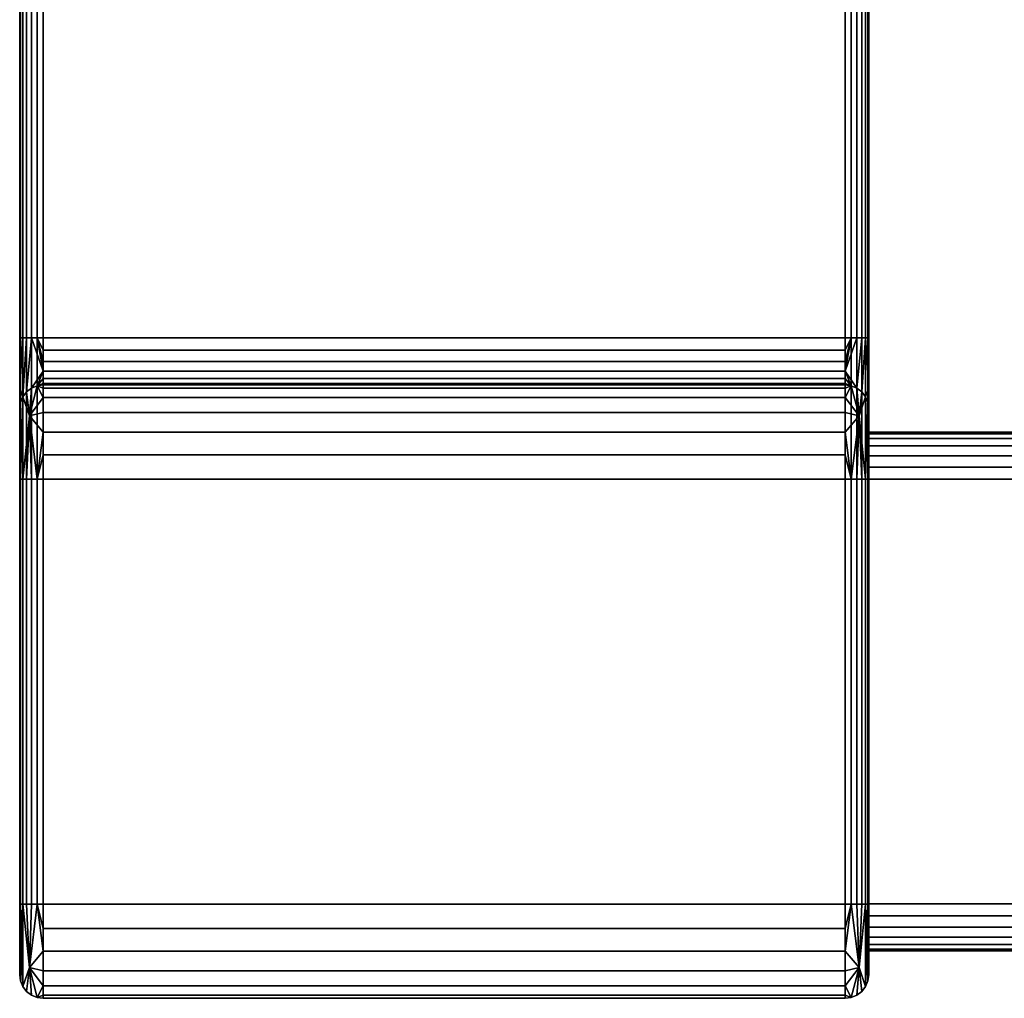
# Model space of a CAD drawing. Header units: millimetres. Extents: x -18 to 149, y -84 to 0.
# Tile 1 of 4: x -18 to 24, y -83 to -42. Entities that reach past the tile are written whole.
import ezdxf

# ---------------------------------------------------------------- set-up
doc = ezdxf.new("R2010")
doc.units = ezdxf.units.MM
doc.layers.add('P-SANR-FIXT', color=6, linetype='Continuous', lineweight=30)

# ---------------------------------------------------------------- blocks, each defined once
blk = doc.blocks.new('FamilyGeomCombination_5310-_3D_')
at = {"layer": 'P-SANR-FIXT'}
mesh = blk.add_polyface(dxfattribs=at)
corners = [(-18, 0, 559), (-18, -12, 559), (-18, -12, 589), (-18, -12.205, 590.553), (-18, -12.804, 592), (-18, -13.757, 593.242), (-18, -15, 594.196), (-18, -16.447, 594.795), (-18, -18, 595), (-18, -54.999, 595), (-18, -55.775, 594.897), (-18, -56.499, 594.598), (-18, -57.12, 594.121), (-18, -57.596, 593.5), (-18, -57.896, 592.777), (-18, -57.998, 592), (-18, -57.998, 590.993), (-18, -58.1, 590.216), (-18, -58.4, 589.493), (-18, -58.877, 588.872), (-18, -59.498, 588.395), (-18, -60.222, 588.095), (-18, -60.998, 587.993), (-18, -79.012, 587.993), (-18, -79.788, 588.095), (-18, -80.512, 588.395), (-18, -81.133, 588.872), (-18, -81.61, 589.493), (-18, -81.909, 590.216), (-18, -82.012, 590.993), (-18, -82.012, 596), (-18, -81.909, 596.776), (-18, -81.61, 597.5), (-18, -81.133, 598.121), (-18, -80.512, 598.598), (-18, -79.788, 598.898), (-18, -79.012, 599), (-18, 0, 599)]
mesh.append_faces([[corners[k] for k in face] for face in [(8, 37, 7), (14, 36, 13), (23, 36, 22)]], dxfattribs={"vtx0": -1, "vtx1": -1})
mesh.append_faces([[corners[k] for k in face] for face in [(22, 36, 14, 15)]], dxfattribs={"vtx0": -1, "vtx1": -1, "vtx3": -1})
mesh.append_faces([[corners[k] for k in face] for face in [(37, 8, 9, 36), (37, 4, 5), (30, 35, 36, 29), (36, 12, 13), (20, 16, 17, 19), (22, 15, 16, 21)]], dxfattribs={"vtx0": -1, "vtx2": -1})
mesh.append_faces([[corners[k] for k in face] for face in [(18, 19, 17)]], dxfattribs={"vtx1": -1})
mesh.append_faces([[corners[k] for k in face] for face in [(9, 10, 36), (5, 6, 37), (11, 12, 36), (6, 7, 37), (10, 11, 36), (34, 35, 30, 33), (3, 4, 37), (25, 26, 29, 24), (20, 21, 16)]], dxfattribs={"vtx1": -1, "vtx2": -1})
mesh.append_faces([[corners[k] for k in face] for face in [(23, 24, 29, 36)]], dxfattribs={"vtx1": -1, "vtx2": -1, "vtx3": -1})
mesh.append_faces([[corners[k] for k in face] for face in [(2, 3, 37, 0)]], dxfattribs={"vtx1": -1, "vtx3": -1})
mesh.append_faces([[corners[k] for k in face] for face in [(31, 32, 33, 30), (0, 1, 2), (27, 28, 29, 26)]], dxfattribs={"vtx2": -1})
mesh = blk.add_polyface(dxfattribs=at)
corners = [(-18, -79.012, 599), (-17.966, -79.012, 599.259), (-17.866, -79.012, 599.5), (-17.707, -79.012, 599.707), (-17.5, -79.012, 599.866), (-17.259, -79.012, 599.966), (-17, -79.012, 600), (-17, 0, 600), (-17.259, 0, 599.966), (-17.5, 0, 599.866), (-17.707, 0, 599.707), (-17.866, 0, 599.5), (-17.966, 0, 599.259), (-18, 0, 599)]
mesh.append_faces([[corners[k] for k in face] for face in [(1, 12, 13, 0)]], dxfattribs={"vtx0": -1})
mesh.append_faces([[corners[k] for k in face] for face in [(5, 8, 9, 4), (4, 9, 10, 3), (2, 11, 12, 1), (11, 2, 3, 10)]], dxfattribs={"vtx0": -1, "vtx2": -1})
mesh.append_faces([[corners[k] for k in face] for face in [(6, 7, 8, 5)]], dxfattribs={"vtx2": -1})
mesh = blk.add_polyface(dxfattribs=at)
corners = [(17, 0, 600), (-17, 0, 600), (-17, -79.012, 600), (17, -79.012, 600)]
mesh.append_faces([[corners[k] for k in face] for face in [(0, 1, 2, 3)]])
mesh = blk.add_polyface(dxfattribs=at)
corners = [(17, -79.012, 600), (17.259, -79.012, 599.966), (17.5, -79.012, 599.866), (17.707, -79.012, 599.707), (17.866, -79.012, 599.5), (17.966, -79.012, 599.259), (18, -79.012, 599), (18, 0, 599), (17.966, 0, 599.259), (17.866, 0, 599.5), (17.707, 0, 599.707), (17.5, 0, 599.866), (17.259, 0, 599.966), (17, 0, 600)]
mesh.append_faces([[corners[k] for k in face] for face in [(8, 5, 6, 7), (1, 12, 13, 0)]], dxfattribs={"vtx0": -1})
mesh.append_faces([[corners[k] for k in face] for face in [(4, 9, 10, 3), (2, 11, 12, 1), (11, 2, 3, 10)]], dxfattribs={"vtx0": -1, "vtx2": -1})
mesh.append_faces([[corners[k] for k in face] for face in [(4, 5, 8, 9)]], dxfattribs={"vtx1": -1, "vtx3": -1})
mesh = blk.add_polyface(dxfattribs=at)
corners = [(18, 0, 559), (18, 0, 599), (18, -79.012, 599), (18, -79.788, 598.898), (18, -80.512, 598.598), (18, -81.133, 598.121), (18, -81.61, 597.5), (18, -81.909, 596.776), (18, -82.012, 596), (18, -82.012, 590.993), (18, -81.909, 590.216), (18, -81.61, 589.493), (18, -81.133, 588.872), (18, -80.512, 588.395), (18, -79.788, 588.095), (18, -79.012, 587.993), (18, -60.998, 587.993), (18, -60.222, 588.095), (18, -59.498, 588.395), (18, -58.877, 588.872), (18, -58.4, 589.493), (18, -58.1, 590.216), (18, -57.998, 590.993), (18, -57.998, 592), (18, -57.896, 592.777), (18, -57.596, 593.5), (18, -57.12, 594.121), (18, -56.499, 594.598), (18, -55.775, 594.897), (18, -54.999, 595), (18, -18, 595), (18, -16.447, 594.795), (18, -15, 594.196), (18, -13.757, 593.242), (18, -12.804, 592), (18, -12.205, 590.553), (18, -12, 589), (18, -12, 559), (18, -79, 589), (18, -79.518, 589.068), (18, -80, 589.268), (18, -80.414, 589.586), (18, -80.732, 590), (18, -80.932, 590.482), (18, -81, 591), (18, -81, 596), (18, -80.932, 596.518), (18, -80.732, 597), (18, -80.414, 597.414), (18, -80, 597.732), (18, -79.518, 597.932), (18, -79, 598), (18, -61, 598), (18, -60.482, 597.932), (18, -60, 597.732), (18, -59.586, 597.414), (18, -59.268, 597), (18, -59.068, 596.518), (18, -59, 596), (18, -59, 591), (18, -59.068, 590.482), (18, -59.268, 590), (18, -59.586, 589.586), (18, -60, 589.268), (18, -60.482, 589.068), (18, -61, 589)]
mesh.append_faces([[corners[k] for k in face] for face in [(36, 1, 35), (35, 1, 34), (32, 1, 31), (54, 30, 53)]], dxfattribs={"vtx0": -1, "vtx1": -1})
mesh.append_faces([[corners[k] for k in face] for face in [(53, 30, 1, 52)]], dxfattribs={"vtx0": -1, "vtx1": -1, "vtx2": -1})
mesh.append_faces([[corners[k] for k in face] for face in [(64, 17, 18, 63), (63, 18, 19, 62), (62, 19, 20, 61), (61, 20, 21, 60), (16, 65, 38, 15), (39, 14, 15, 38), (40, 13, 14, 39), (41, 12, 13, 40), (42, 11, 12, 41), (9, 43, 44, 8), (43, 9, 10), (58, 26, 27, 57), (56, 28, 29, 55), (1, 30, 31), (28, 56, 57, 27), (6, 46, 47, 5), (5, 47, 48, 4), (8, 44, 45, 7), (7, 45, 46, 6), (2, 51, 52, 1), (4, 48, 49), (59, 23, 24)]], dxfattribs={"vtx0": -1, "vtx2": -1})
mesh.append_faces([[corners[k] for k in face] for face in [(21, 22, 60), (32, 33, 1), (25, 26, 58), (33, 34, 1)]], dxfattribs={"vtx1": -1, "vtx2": -1})
mesh.append_faces([[corners[k] for k in face] for face in [(22, 23, 59, 60), (64, 65, 16, 17), (10, 11, 42, 43), (58, 59, 24, 25), (54, 55, 29, 30), (50, 51, 2, 3), (49, 50, 3, 4)]], dxfattribs={"vtx1": -1, "vtx3": -1})
mesh.append_faces([[corners[k] for k in face] for face in [(36, 37, 0, 1)]], dxfattribs={"vtx3": -1})
mesh = blk.add_polyface(dxfattribs=at)
corners = [(-17, -54.999, 594), (-17.259, -54.999, 594.034), (-17.5, -54.999, 594.134), (-17.707, -54.999, 594.292), (-17.866, -54.999, 594.5), (-17.966, -54.999, 594.741), (-18, -54.999, 595), (-18, -18, 595), (-17.966, -18, 594.741), (-17.866, -18, 594.5), (-17.707, -18, 594.292), (-17.5, -18, 594.134), (-17.259, -18, 594.034), (-17, -18, 594)]
mesh.append_faces([[corners[k] for k in face] for face in [(1, 12, 13, 0), (8, 5, 6, 7)]], dxfattribs={"vtx0": -1})
mesh.append_faces([[corners[k] for k in face] for face in [(11, 2, 3, 10), (9, 4, 5, 8), (4, 9, 10, 3)]], dxfattribs={"vtx0": -1, "vtx2": -1})
mesh.append_faces([[corners[k] for k in face] for face in [(11, 12, 1, 2)]], dxfattribs={"vtx1": -1, "vtx3": -1})
mesh = blk.add_polyface(dxfattribs=at)
corners = [(17, -54.999, 594), (-17, -54.999, 594), (-17, -18, 594), (17, -18, 594)]
mesh.append_faces([[corners[k] for k in face] for face in [(0, 1, 2, 3)]])
mesh = blk.add_polyface(dxfattribs=at)
corners = [(18, -54.999, 595), (17.966, -54.999, 594.741), (17.866, -54.999, 594.5), (17.707, -54.999, 594.292), (17.5, -54.999, 594.134), (17.259, -54.999, 594.034), (17, -54.999, 594), (17, -18, 594), (17.259, -18, 594.034), (17.5, -18, 594.134), (17.707, -18, 594.292), (17.866, -18, 594.5), (17.966, -18, 594.741), (18, -18, 595)]
mesh.append_faces([[corners[k] for k in face] for face in [(8, 5, 6, 7)]], dxfattribs={"vtx0": -1})
mesh.append_faces([[corners[k] for k in face] for face in [(2, 11, 12, 1), (9, 4, 5, 8), (4, 9, 10, 3)]], dxfattribs={"vtx0": -1, "vtx2": -1})
mesh.append_faces([[corners[k] for k in face] for face in [(0, 1, 12, 13)]], dxfattribs={"vtx1": -1})
mesh.append_faces([[corners[k] for k in face] for face in [(10, 11, 2, 3)]], dxfattribs={"vtx1": -1, "vtx3": -1})
mesh = blk.add_polyface(dxfattribs=at)
corners = [(-17, -56.998, 592), (-17.259, -57.032, 592), (-17.5, -57.132, 592), (-17.707, -57.291, 592), (-17.866, -57.498, 592), (-17.966, -57.739, 592), (-18, -57.998, 592), (-18, -57.896, 592.777), (-18, -57.596, 593.5), (-18, -57.12, 594.121), (-18, -56.499, 594.598), (-18, -55.775, 594.897), (-18, -54.999, 595), (-17.966, -54.999, 594.741), (-17.866, -54.999, 594.5), (-17.707, -54.999, 594.292), (-17.5, -54.999, 594.134), (-17.259, -54.999, 594.034), (-17, -54.999, 594), (-17, -55.517, 593.931), (-17, -55.999, 593.732), (-17, -56.413, 593.414), (-17, -56.73, 593), (-17, -56.93, 592.518)]
mesh.append_faces([[corners[k] for k in face] for face in [(23, 1, 22), (4, 15, 3), (5, 9, 4), (16, 3, 15), (15, 4, 14), (14, 9, 13), (21, 17, 20)]], dxfattribs={"vtx0": -1, "vtx1": -1})
mesh.append_faces([[corners[k] for k in face] for face in [(21, 2, 16), (9, 14, 4)]], dxfattribs={"vtx0": -1, "vtx1": -1, "vtx2": -1})
mesh.append_faces([[corners[k] for k in face] for face in [(1, 21, 22), (16, 2, 3), (5, 8, 9), (5, 7, 8), (13, 9, 10), (13, 10, 11)]], dxfattribs={"vtx0": -1, "vtx2": -1})
mesh.append_faces([[corners[k] for k in face] for face in [(0, 1, 23), (18, 19, 17)]], dxfattribs={"vtx1": -1})
mesh.append_faces([[corners[k] for k in face] for face in [(1, 2, 21), (19, 20, 17), (16, 17, 21)]], dxfattribs={"vtx1": -1, "vtx2": -1})
mesh.append_faces([[corners[k] for k in face] for face in [(5, 6, 7), (11, 12, 13)]], dxfattribs={"vtx2": -1})
mesh = blk.add_polyface(dxfattribs=at)
corners = [(17, -54.999, 594), (17, -55.517, 593.931), (17, -55.999, 593.732), (17, -56.413, 593.414), (17, -56.73, 593), (17, -56.93, 592.518), (17, -56.998, 592), (-17, -56.998, 592), (-17, -56.93, 592.518), (-17, -56.73, 593), (-17, -56.413, 593.414), (-17, -55.999, 593.732), (-17, -55.517, 593.931), (-17, -54.999, 594)]
mesh.append_faces([[corners[k] for k in face] for face in [(12, 1, 2, 11)]], dxfattribs={"vtx0": -1, "vtx2": -1})
mesh.append_faces([[corners[k] for k in face] for face in [(0, 1, 12, 13)]], dxfattribs={"vtx1": -1})
mesh.append_faces([[corners[k] for k in face] for face in [(4, 5, 8, 9), (9, 10, 3, 4), (10, 11, 2, 3)]], dxfattribs={"vtx1": -1, "vtx3": -1})
mesh.append_faces([[corners[k] for k in face] for face in [(5, 6, 7, 8)]], dxfattribs={"vtx3": -1})
mesh = blk.add_polyface(dxfattribs=at)
corners = [(18, -57.998, 592), (17.966, -57.739, 592), (17.866, -57.498, 592), (17.707, -57.291, 592), (17.5, -57.132, 592), (17.259, -57.032, 592), (17, -56.998, 592), (17, -56.93, 592.518), (17, -56.73, 593), (17, -56.413, 593.414), (17, -55.999, 593.732), (17, -55.517, 593.931), (17, -54.999, 594), (17.259, -54.999, 594.034), (17.5, -54.999, 594.134), (17.707, -54.999, 594.292), (17.866, -54.999, 594.5), (17.966, -54.999, 594.741), (18, -54.999, 595), (18, -55.775, 594.897), (18, -56.499, 594.598), (18, -57.12, 594.121), (18, -57.596, 593.5), (18, -57.896, 592.777)]
mesh.append_faces([[corners[k] for k in face] for face in [(23, 1, 22), (4, 15, 3), (5, 9, 4), (16, 3, 15), (15, 4, 14), (14, 9, 13), (21, 17, 20)]], dxfattribs={"vtx0": -1, "vtx1": -1})
mesh.append_faces([[corners[k] for k in face] for face in [(21, 2, 16), (9, 14, 4)]], dxfattribs={"vtx0": -1, "vtx1": -1, "vtx2": -1})
mesh.append_faces([[corners[k] for k in face] for face in [(1, 21, 22), (16, 2, 3), (5, 8, 9), (5, 7, 8), (13, 9, 10), (13, 10, 11)]], dxfattribs={"vtx0": -1, "vtx2": -1})
mesh.append_faces([[corners[k] for k in face] for face in [(0, 1, 23), (18, 19, 17)]], dxfattribs={"vtx1": -1})
mesh.append_faces([[corners[k] for k in face] for face in [(1, 2, 21), (19, 20, 17), (16, 17, 21)]], dxfattribs={"vtx1": -1, "vtx2": -1})
mesh.append_faces([[corners[k] for k in face] for face in [(5, 6, 7), (11, 12, 13)]], dxfattribs={"vtx2": -1})
mesh = blk.add_polyface(dxfattribs=at)
corners = [(-17, -60.998, 586.993), (-17.259, -60.998, 587.027), (-17.5, -60.998, 587.127), (-17.707, -60.998, 587.286), (-17.866, -60.998, 587.493), (-17.966, -60.998, 587.734), (-18, -60.998, 587.993), (-18, -60.222, 588.095), (-18, -59.498, 588.395), (-18, -58.877, 588.872), (-18, -58.4, 589.493), (-18, -58.1, 590.216), (-18, -57.998, 590.993), (-17.966, -57.739, 590.993), (-17.866, -57.498, 590.993), (-17.707, -57.291, 590.993), (-17.5, -57.132, 590.993), (-17.259, -57.032, 590.993), (-17, -56.998, 590.993), (-17, -57.135, 589.958), (-17, -57.534, 588.993), (-17, -58.17, 588.164), (-17, -58.998, 587.529), (-17, -59.963, 587.129), (-17.589, -58.305, 588.3)]
mesh.append_faces([[corners[k] for k in face] for face in [(13, 11, 12)]], dxfattribs={"vtx0": -1})
mesh.append_faces([[corners[k] for k in face] for face in [(3, 24, 2), (23, 1, 22), (22, 24, 21), (15, 24, 14), (10, 13, 9)]], dxfattribs={"vtx0": -1, "vtx1": -1})
mesh.append_faces([[corners[k] for k in face] for face in [(1, 24, 22), (5, 9, 13), (17, 20, 24), (14, 24, 4)]], dxfattribs={"vtx0": -1, "vtx1": -1, "vtx2": -1})
mesh.append_faces([[corners[k] for k in face] for face in [(24, 3, 4), (5, 7, 8), (5, 8, 9), (24, 16, 17), (24, 15, 16), (13, 10, 11), (4, 13, 14), (24, 20, 21)]], dxfattribs={"vtx0": -1, "vtx2": -1})
mesh.append_faces([[corners[k] for k in face] for face in [(0, 1, 23), (6, 7, 5), (18, 19, 17)]], dxfattribs={"vtx1": -1})
mesh.append_faces([[corners[k] for k in face] for face in [(4, 5, 13), (19, 20, 17), (1, 2, 24)]], dxfattribs={"vtx1": -1, "vtx2": -1})
mesh = blk.add_polyface(dxfattribs=at)
corners = [(17, -56.998, 590.993), (17, -57.135, 589.958), (17, -57.534, 588.993), (17, -58.17, 588.164), (17, -58.998, 587.529), (17, -59.963, 587.129), (17, -60.998, 586.993), (-17, -60.998, 586.993), (-17, -59.963, 587.129), (-17, -58.998, 587.529), (-17, -58.17, 588.164), (-17, -57.534, 588.993), (-17, -57.135, 589.958), (-17, -56.998, 590.993)]
mesh.append_faces([[corners[k] for k in face] for face in [(7, 8, 5, 6), (0, 1, 12, 13)]], dxfattribs={"vtx1": -1})
mesh.append_faces([[corners[k] for k in face] for face in [(8, 9, 4, 5), (3, 4, 9, 10), (10, 11, 2, 3), (11, 12, 1, 2)]], dxfattribs={"vtx1": -1, "vtx3": -1})
mesh = blk.add_polyface(dxfattribs=at)
corners = [(17, -56.998, 590.993), (-17, -56.998, 590.993), (-17, -56.998, 592), (17, -56.998, 592)]
mesh.append_faces([[corners[k] for k in face] for face in [(0, 1, 2, 3)]])
mesh = blk.add_polyface(dxfattribs=at)
corners = [(18, -60.998, 587.993), (17.966, -60.998, 587.734), (17.866, -60.998, 587.493), (17.707, -60.998, 587.286), (17.5, -60.998, 587.127), (17.259, -60.998, 587.027), (17, -60.998, 586.993), (17, -59.963, 587.129), (17, -58.998, 587.529), (17, -58.17, 588.164), (17, -57.534, 588.993), (17, -57.135, 589.958), (17, -56.998, 590.993), (17.259, -57.032, 590.993), (17.5, -57.132, 590.993), (17.707, -57.291, 590.993), (17.866, -57.498, 590.993), (17.966, -57.739, 590.993), (18, -57.998, 590.993), (18, -58.1, 590.216), (18, -58.4, 589.493), (18, -58.877, 588.872), (18, -59.498, 588.395), (18, -60.222, 588.095), (17.589, -58.305, 588.3)]
mesh.append_faces([[corners[k] for k in face] for face in [(2, 16, 1), (22, 1, 21), (17, 1, 16), (16, 24, 15), (10, 24, 9)]], dxfattribs={"vtx0": -1, "vtx1": -1})
mesh.append_faces([[corners[k] for k in face] for face in [(16, 2, 24), (24, 5, 8), (24, 10, 13), (1, 17, 21)]], dxfattribs={"vtx0": -1, "vtx1": -1, "vtx2": -1})
mesh.append_faces([[corners[k] for k in face] for face in [(24, 3, 4), (1, 22, 23), (24, 4, 5), (5, 7, 8), (24, 8, 9), (13, 10, 11), (24, 14, 15)]], dxfattribs={"vtx0": -1, "vtx2": -1})
mesh.append_faces([[corners[k] for k in face] for face in [(0, 1, 23), (18, 19, 17)]], dxfattribs={"vtx1": -1})
mesh.append_faces([[corners[k] for k in face] for face in [(13, 14, 24), (20, 21, 17), (19, 20, 17), (2, 3, 24)]], dxfattribs={"vtx1": -1, "vtx2": -1})
mesh.append_faces([[corners[k] for k in face] for face in [(5, 6, 7), (11, 12, 13)]], dxfattribs={"vtx2": -1})
mesh = blk.add_polyface(dxfattribs=at)
corners = [(146, -59, 591), (146, -59.068, 590.482), (146, -59.268, 590), (146, -59.586, 589.586), (146, -60, 589.268), (146, -60.482, 589.068), (146, -61, 589), (18, -61, 589), (18, -60.482, 589.068), (18, -60, 589.268), (18, -59.586, 589.586), (18, -59.268, 590), (18, -59.068, 590.482), (18, -59, 591)]
mesh.append_faces([[corners[k] for k in face] for face in [(1, 12, 13, 0)]], dxfattribs={"vtx0": -1})
mesh.append_faces([[corners[k] for k in face] for face in [(5, 8, 9, 4), (4, 9, 10, 3), (2, 11, 12, 1), (11, 2, 3, 10)]], dxfattribs={"vtx0": -1, "vtx2": -1})
mesh.append_faces([[corners[k] for k in face] for face in [(6, 7, 8, 5)]], dxfattribs={"vtx2": -1})
mesh = blk.add_polyface(dxfattribs=at)
corners = [(146, -59, 591), (18, -59, 591), (18, -59, 596), (146, -59, 596)]
mesh.append_faces([[corners[k] for k in face] for face in [(0, 1, 2, 3)]])
mesh = blk.add_polyface(dxfattribs=at)
corners = [(146, -61, 598), (146, -60.482, 597.932), (146, -60, 597.732), (146, -59.586, 597.414), (146, -59.268, 597), (146, -59.068, 596.518), (146, -59, 596), (18, -59, 596), (18, -59.068, 596.518), (18, -59.268, 597), (18, -59.586, 597.414), (18, -60, 597.732), (18, -60.482, 597.932), (18, -61, 598)]
mesh.append_faces([[corners[k] for k in face] for face in [(8, 5, 6, 7), (1, 12, 13, 0)]], dxfattribs={"vtx0": -1})
mesh.append_faces([[corners[k] for k in face] for face in [(4, 9, 10, 3), (2, 11, 12, 1), (11, 2, 3, 10)]], dxfattribs={"vtx0": -1, "vtx2": -1})
mesh.append_faces([[corners[k] for k in face] for face in [(4, 5, 8, 9)]], dxfattribs={"vtx1": -1, "vtx3": -1})
mesh = blk.add_polyface(dxfattribs=at)
corners = [(-17, -79.012, 586.993), (-17.259, -79.012, 587.027), (-17.5, -79.012, 587.127), (-17.707, -79.012, 587.286), (-17.866, -79.012, 587.493), (-17.966, -79.012, 587.734), (-18, -79.012, 587.993), (-18, -60.998, 587.993), (-17.966, -60.998, 587.734), (-17.866, -60.998, 587.493), (-17.707, -60.998, 587.286), (-17.5, -60.998, 587.127), (-17.259, -60.998, 587.027), (-17, -60.998, 586.993)]
mesh.append_faces([[corners[k] for k in face] for face in [(0, 1, 12, 13), (7, 8, 5, 6)]], dxfattribs={"vtx1": -1})
mesh.append_faces([[corners[k] for k in face] for face in [(1, 2, 11, 12), (10, 11, 2, 3), (3, 4, 9, 10), (4, 5, 8, 9)]], dxfattribs={"vtx1": -1, "vtx3": -1})
mesh = blk.add_polyface(dxfattribs=at)
corners = [(17, -79.012, 586.993), (-17, -79.012, 586.993), (-17, -60.998, 586.993), (17, -60.998, 586.993)]
mesh.append_faces([[corners[k] for k in face] for face in [(0, 1, 2, 3)]])
mesh = blk.add_polyface(dxfattribs=at)
corners = [(18, -79.012, 587.993), (17.966, -79.012, 587.734), (17.866, -79.012, 587.493), (17.707, -79.012, 587.286), (17.5, -79.012, 587.127), (17.259, -79.012, 587.027), (17, -79.012, 586.993), (17, -60.998, 586.993), (17.259, -60.998, 587.027), (17.5, -60.998, 587.127), (17.707, -60.998, 587.286), (17.866, -60.998, 587.493), (17.966, -60.998, 587.734), (18, -60.998, 587.993)]
mesh.append_faces([[corners[k] for k in face] for face in [(8, 5, 6, 7)]], dxfattribs={"vtx0": -1})
mesh.append_faces([[corners[k] for k in face] for face in [(5, 8, 9, 4)]], dxfattribs={"vtx0": -1, "vtx2": -1})
mesh.append_faces([[corners[k] for k in face] for face in [(0, 1, 12, 13)]], dxfattribs={"vtx1": -1})
mesh.append_faces([[corners[k] for k in face] for face in [(1, 2, 11, 12), (10, 11, 2, 3), (3, 4, 9, 10)]], dxfattribs={"vtx1": -1, "vtx3": -1})
mesh = blk.add_polyface(dxfattribs=at)
corners = [(146, -79, 589), (18, -79, 589), (18, -61, 589), (146, -61, 589)]
mesh.append_faces([[corners[k] for k in face] for face in [(0, 1, 2, 3)]])
mesh = blk.add_polyface(dxfattribs=at)
corners = [(146, -61, 598), (18, -61, 598), (18, -79, 598), (146, -79, 598)]
mesh.append_faces([[corners[k] for k in face] for face in [(0, 1, 2, 3)]])
mesh = blk.add_polyface(dxfattribs=at)
corners = [(-17, -79.012, 600), (-17.259, -79.012, 599.966), (-17.5, -79.012, 599.866), (-17.707, -79.012, 599.707), (-17.866, -79.012, 599.5), (-17.966, -79.012, 599.259), (-18, -79.012, 599), (-18, -79.788, 598.898), (-18, -80.512, 598.598), (-18, -81.133, 598.121), (-18, -81.61, 597.5), (-18, -81.909, 596.776), (-18, -82.012, 596), (-17.966, -82.27, 596), (-17.866, -82.512, 596), (-17.707, -82.719, 596), (-17.5, -82.878, 596), (-17.259, -82.977, 596), (-17, -83.012, 596), (-17, -82.875, 597.035), (-17, -82.476, 598), (-17, -81.84, 598.828), (-17, -81.012, 599.464), (-17, -80.047, 599.864), (-17.589, -81.705, 598.693)]
mesh.append_faces([[corners[k] for k in face] for face in [(13, 11, 12)]], dxfattribs={"vtx0": -1})
mesh.append_faces([[corners[k] for k in face] for face in [(3, 24, 2), (23, 1, 22), (22, 24, 21), (15, 24, 14), (10, 13, 9)]], dxfattribs={"vtx0": -1, "vtx1": -1})
mesh.append_faces([[corners[k] for k in face] for face in [(1, 24, 22), (5, 9, 13), (17, 20, 24), (14, 24, 4)]], dxfattribs={"vtx0": -1, "vtx1": -1, "vtx2": -1})
mesh.append_faces([[corners[k] for k in face] for face in [(24, 3, 4), (5, 7, 8), (5, 8, 9), (24, 16, 17), (13, 10, 11), (24, 15, 16), (4, 13, 14), (24, 20, 21)]], dxfattribs={"vtx0": -1, "vtx2": -1})
mesh.append_faces([[corners[k] for k in face] for face in [(0, 1, 23), (6, 7, 5), (18, 19, 17)]], dxfattribs={"vtx1": -1})
mesh.append_faces([[corners[k] for k in face] for face in [(4, 5, 13), (19, 20, 17), (1, 2, 24)]], dxfattribs={"vtx1": -1, "vtx2": -1})
mesh = blk.add_polyface(dxfattribs=at)
corners = [(-17, -83.012, 590.993), (-17.259, -82.977, 590.993), (-17.5, -82.878, 590.993), (-17.707, -82.719, 590.993), (-17.866, -82.512, 590.993), (-17.966, -82.27, 590.993), (-18, -82.012, 590.993), (-18, -81.909, 590.216), (-18, -81.61, 589.493), (-18, -81.133, 588.872), (-18, -80.512, 588.395), (-18, -79.788, 588.095), (-18, -79.012, 587.993), (-17.966, -79.012, 587.734), (-17.866, -79.012, 587.493), (-17.707, -79.012, 587.286), (-17.5, -79.012, 587.127), (-17.259, -79.012, 587.027), (-17, -79.012, 586.993), (-17, -80.047, 587.129), (-17, -81.012, 587.529), (-17, -81.84, 588.164), (-17, -82.476, 588.993), (-17, -82.875, 589.958), (-17.589, -81.705, 588.3)]
mesh.append_faces([[corners[k] for k in face] for face in [(13, 11, 12)]], dxfattribs={"vtx0": -1})
mesh.append_faces([[corners[k] for k in face] for face in [(3, 24, 2), (23, 1, 22), (22, 24, 21), (15, 24, 14), (10, 13, 9)]], dxfattribs={"vtx0": -1, "vtx1": -1})
mesh.append_faces([[corners[k] for k in face] for face in [(1, 24, 22), (5, 9, 13), (17, 20, 24), (14, 24, 4)]], dxfattribs={"vtx0": -1, "vtx1": -1, "vtx2": -1})
mesh.append_faces([[corners[k] for k in face] for face in [(24, 3, 4), (5, 7, 8), (5, 8, 9), (24, 15, 16), (24, 16, 17), (13, 10, 11), (4, 13, 14), (24, 20, 21)]], dxfattribs={"vtx0": -1, "vtx2": -1})
mesh.append_faces([[corners[k] for k in face] for face in [(0, 1, 23), (6, 7, 5), (18, 19, 17)]], dxfattribs={"vtx1": -1})
mesh.append_faces([[corners[k] for k in face] for face in [(4, 5, 13), (19, 20, 17), (1, 2, 24)]], dxfattribs={"vtx1": -1, "vtx2": -1})
mesh = blk.add_polyface(dxfattribs=at)
corners = [(17, -83.012, 596), (17, -82.875, 597.035), (17, -82.476, 598), (17, -81.84, 598.828), (17, -81.012, 599.464), (17, -80.047, 599.864), (17, -79.012, 600), (-17, -79.012, 600), (-17, -80.047, 599.864), (-17, -81.012, 599.464), (-17, -81.84, 598.828), (-17, -82.476, 598), (-17, -82.875, 597.035), (-17, -83.012, 596)]
mesh.append_faces([[corners[k] for k in face] for face in [(7, 8, 5, 6), (0, 1, 12, 13)]], dxfattribs={"vtx1": -1})
mesh.append_faces([[corners[k] for k in face] for face in [(8, 9, 4, 5), (3, 4, 9, 10), (10, 11, 2, 3), (11, 12, 1, 2)]], dxfattribs={"vtx1": -1, "vtx3": -1})
mesh = blk.add_polyface(dxfattribs=at)
corners = [(17, -79.012, 586.993), (17, -80.047, 587.129), (17, -81.012, 587.529), (17, -81.84, 588.164), (17, -82.476, 588.993), (17, -82.875, 589.958), (17, -83.012, 590.993), (-17, -83.012, 590.993), (-17, -82.875, 589.958), (-17, -82.476, 588.993), (-17, -81.84, 588.164), (-17, -81.012, 587.529), (-17, -80.047, 587.129), (-17, -79.012, 586.993)]
mesh.append_faces([[corners[k] for k in face] for face in [(7, 8, 5, 6), (0, 1, 12, 13)]], dxfattribs={"vtx1": -1})
mesh.append_faces([[corners[k] for k in face] for face in [(8, 9, 4, 5), (3, 4, 9, 10), (10, 11, 2, 3), (11, 12, 1, 2)]], dxfattribs={"vtx1": -1, "vtx3": -1})
mesh = blk.add_polyface(dxfattribs=at)
corners = [(18, -79.012, 599), (17.966, -79.012, 599.259), (17.866, -79.012, 599.5), (17.707, -79.012, 599.707), (17.5, -79.012, 599.866), (17.259, -79.012, 599.966), (17, -79.012, 600), (17, -80.047, 599.864), (17, -81.012, 599.464), (17, -81.84, 598.828), (17, -82.476, 598), (17, -82.875, 597.035), (17, -83.012, 596), (17.259, -82.977, 596), (17.5, -82.878, 596), (17.707, -82.719, 596), (17.866, -82.512, 596), (17.966, -82.27, 596), (18, -82.012, 596), (18, -81.909, 596.776), (18, -81.61, 597.5), (18, -81.133, 598.121), (18, -80.512, 598.598), (18, -79.788, 598.898), (17.589, -81.705, 598.693)]
mesh.append_faces([[corners[k] for k in face] for face in [(2, 16, 1), (22, 1, 21), (17, 1, 16), (16, 24, 15), (10, 24, 9)]], dxfattribs={"vtx0": -1, "vtx1": -1})
mesh.append_faces([[corners[k] for k in face] for face in [(16, 2, 24), (24, 5, 8), (24, 10, 13), (1, 17, 21)]], dxfattribs={"vtx0": -1, "vtx1": -1, "vtx2": -1})
mesh.append_faces([[corners[k] for k in face] for face in [(24, 3, 4), (1, 22, 23), (24, 4, 5), (5, 7, 8), (24, 8, 9), (13, 10, 11), (24, 14, 15)]], dxfattribs={"vtx0": -1, "vtx2": -1})
mesh.append_faces([[corners[k] for k in face] for face in [(0, 1, 23), (18, 19, 17)]], dxfattribs={"vtx1": -1})
mesh.append_faces([[corners[k] for k in face] for face in [(13, 14, 24), (20, 21, 17), (19, 20, 17), (2, 3, 24)]], dxfattribs={"vtx1": -1, "vtx2": -1})
mesh.append_faces([[corners[k] for k in face] for face in [(5, 6, 7), (11, 12, 13)]], dxfattribs={"vtx2": -1})
mesh = blk.add_polyface(dxfattribs=at)
corners = [(18, -82.012, 590.993), (17.966, -82.27, 590.993), (17.866, -82.512, 590.993), (17.707, -82.719, 590.993), (17.5, -82.878, 590.993), (17.259, -82.977, 590.993), (17, -83.012, 590.993), (17, -82.875, 589.958), (17, -82.476, 588.993), (17, -81.84, 588.164), (17, -81.012, 587.529), (17, -80.047, 587.129), (17, -79.012, 586.993), (17.259, -79.012, 587.027), (17.5, -79.012, 587.127), (17.707, -79.012, 587.286), (17.866, -79.012, 587.493), (17.966, -79.012, 587.734), (18, -79.012, 587.993), (18, -79.788, 588.095), (18, -80.512, 588.395), (18, -81.133, 588.872), (18, -81.61, 589.493), (18, -81.909, 590.216), (17.589, -81.705, 588.3)]
mesh.append_faces([[corners[k] for k in face] for face in [(2, 16, 1), (22, 1, 21), (17, 1, 16), (16, 24, 15), (10, 24, 9)]], dxfattribs={"vtx0": -1, "vtx1": -1})
mesh.append_faces([[corners[k] for k in face] for face in [(16, 2, 24), (24, 5, 8), (24, 10, 13), (1, 17, 21)]], dxfattribs={"vtx0": -1, "vtx1": -1, "vtx2": -1})
mesh.append_faces([[corners[k] for k in face] for face in [(24, 3, 4), (1, 22, 23), (24, 4, 5), (5, 7, 8), (24, 8, 9), (13, 10, 11), (24, 14, 15)]], dxfattribs={"vtx0": -1, "vtx2": -1})
mesh.append_faces([[corners[k] for k in face] for face in [(0, 1, 23), (18, 19, 17)]], dxfattribs={"vtx1": -1})
mesh.append_faces([[corners[k] for k in face] for face in [(13, 14, 24), (20, 21, 17), (19, 20, 17), (2, 3, 24)]], dxfattribs={"vtx1": -1, "vtx2": -1})
mesh.append_faces([[corners[k] for k in face] for face in [(5, 6, 7), (11, 12, 13)]], dxfattribs={"vtx2": -1})
mesh = blk.add_polyface(dxfattribs=at)
corners = [(146, -79, 589), (146, -79.518, 589.068), (146, -80, 589.268), (146, -80.414, 589.586), (146, -80.732, 590), (146, -80.932, 590.482), (146, -81, 591), (18, -81, 591), (18, -80.932, 590.482), (18, -80.732, 590), (18, -80.414, 589.586), (18, -80, 589.268), (18, -79.518, 589.068), (18, -79, 589)]
mesh.append_faces([[corners[k] for k in face] for face in [(1, 12, 13, 0)]], dxfattribs={"vtx0": -1})
mesh.append_faces([[corners[k] for k in face] for face in [(5, 8, 9, 4), (4, 9, 10, 3), (2, 11, 12, 1), (11, 2, 3, 10)]], dxfattribs={"vtx0": -1, "vtx2": -1})
mesh.append_faces([[corners[k] for k in face] for face in [(6, 7, 8, 5)]], dxfattribs={"vtx2": -1})
mesh = blk.add_polyface(dxfattribs=at)
corners = [(146, -81, 596), (146, -80.932, 596.518), (146, -80.732, 597), (146, -80.414, 597.414), (146, -80, 597.732), (146, -79.518, 597.932), (146, -79, 598), (18, -79, 598), (18, -79.518, 597.932), (18, -80, 597.732), (18, -80.414, 597.414), (18, -80.732, 597), (18, -80.932, 596.518), (18, -81, 596)]
mesh.append_faces([[corners[k] for k in face] for face in [(1, 12, 13, 0)]], dxfattribs={"vtx0": -1})
mesh.append_faces([[corners[k] for k in face] for face in [(5, 8, 9, 4), (4, 9, 10, 3), (2, 11, 12, 1), (11, 2, 3, 10)]], dxfattribs={"vtx0": -1, "vtx2": -1})
mesh.append_faces([[corners[k] for k in face] for face in [(6, 7, 8, 5)]], dxfattribs={"vtx2": -1})
mesh = blk.add_polyface(dxfattribs=at)
corners = [(146, -81, 596), (18, -81, 596), (18, -81, 591), (146, -81, 591)]
mesh.append_faces([[corners[k] for k in face] for face in [(0, 1, 2, 3)]])
mesh = blk.add_polyface(dxfattribs=at)
corners = [(-17, -83.012, 596), (-17.259, -82.977, 596), (-17.5, -82.878, 596), (-17.707, -82.719, 596), (-17.866, -82.512, 596), (-17.966, -82.27, 596), (-18, -82.012, 596), (-18, -82.012, 590.993), (-17.966, -82.27, 590.993), (-17.866, -82.512, 590.993), (-17.707, -82.719, 590.993), (-17.5, -82.878, 590.993), (-17.259, -82.977, 590.993), (-17, -83.012, 590.993)]
mesh.append_faces([[corners[k] for k in face] for face in [(0, 1, 12, 13), (7, 8, 5, 6)]], dxfattribs={"vtx1": -1})
mesh.append_faces([[corners[k] for k in face] for face in [(1, 2, 11, 12), (10, 11, 2, 3), (3, 4, 9, 10), (4, 5, 8, 9)]], dxfattribs={"vtx1": -1, "vtx3": -1})
mesh = blk.add_polyface(dxfattribs=at)
corners = [(18, -82.012, 596), (17.966, -82.27, 596), (17.866, -82.512, 596), (17.707, -82.719, 596), (17.5, -82.878, 596), (17.259, -82.977, 596), (17, -83.012, 596), (17, -83.012, 590.993), (17.259, -82.977, 590.993), (17.5, -82.878, 590.993), (17.707, -82.719, 590.993), (17.866, -82.512, 590.993), (17.966, -82.27, 590.993), (18, -82.012, 590.993)]
mesh.append_faces([[corners[k] for k in face] for face in [(0, 1, 12, 13), (7, 8, 5, 6)]], dxfattribs={"vtx1": -1})
mesh.append_faces([[corners[k] for k in face] for face in [(1, 2, 11, 12), (10, 11, 2, 3), (3, 4, 9, 10), (4, 5, 8, 9)]], dxfattribs={"vtx1": -1, "vtx3": -1})
mesh = blk.add_polyface(dxfattribs=at)
corners = [(17, -83.012, 596), (-17, -83.012, 596), (-17, -83.012, 590.993), (17, -83.012, 590.993)]
mesh.append_faces([[corners[k] for k in face] for face in [(0, 1, 2, 3)]])

msp = doc.modelspace()

# ---------------------------------------------------------------- block references
at = {"color": 9, "lineweight": 30}
msp.add_blockref('FamilyGeomCombination_5310-_3D_', (0, 0), dxfattribs=at)

doc.saveas('drawing.dxf')
